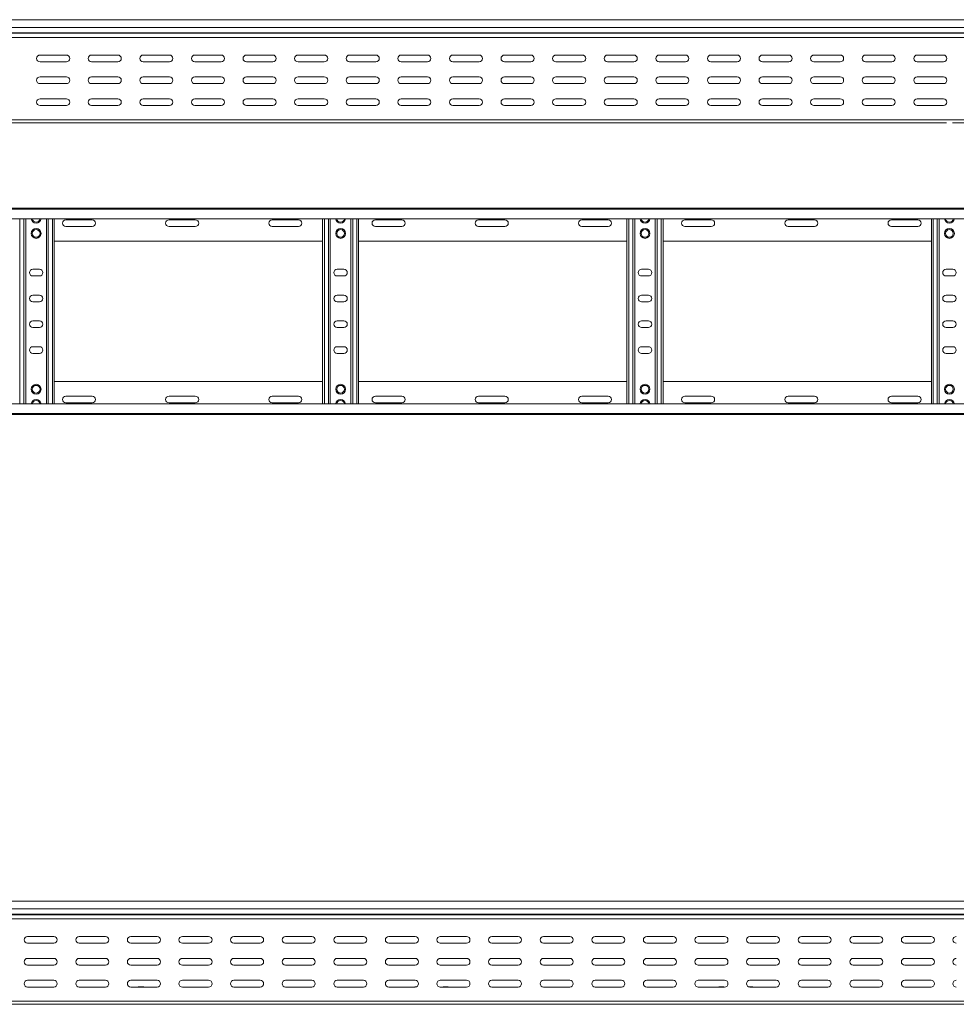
# Model space of a CAD drawing. Header units: millimetres. Extents: x -675 to 3565, y -5029 to -70.
# Tile 13 of 14: x 1399 to 2307, y -1024 to -70. Entities that reach past the tile are written whole.
import ezdxf

# ---------------------------------------------------------------- set-up
doc = ezdxf.new("R2010")
doc.units = ezdxf.units.MM

msp = doc.modelspace()

# ---------------------------------------------------------------- linework, layer by layer
at = {"color": 7, "linetype": 'Continuous', "lineweight": 15}
for p, q in [((3306.9, -69.81), (359.9, -69.81)), ((359.9, -77.27), (3306.9, -77.27)), ((359.9, -82.58), (3306.9, -82.58)), ((359.9, -82.94), (3306.9, -82.94)), ((359.83, -87.07), (3306.9, -87.07)), ((1444.65, -104.06), (1419.15, -104.06)), ((1494.65, -104.06), (1469.15, -104.06)), ((1544.65, -104.06), (1519.15, -104.06)), ((1594.65, -104.06), (1569.15, -104.06)), ((1644.65, -104.06), (1619.15, -104.06)), ((1694.65, -104.06), (1669.15, -104.06)), ((1744.65, -104.06), (1719.15, -104.06)), ((1794.65, -104.06), (1769.15, -104.06)), ((1844.65, -104.06), (1819.15, -104.06)), ((1894.65, -104.06), (1869.15, -104.06)), ((1944.65, -104.06), (1919.15, -104.06)), ((1994.65, -104.06), (1969.15, -104.06)), ((2044.65, -104.06), (2019.15, -104.06)), ((2094.65, -104.06), (2069.15, -104.06)), ((2144.65, -104.06), (2119.15, -104.06)), ((2194.65, -104.06), (2169.15, -104.06)), ((2244.65, -104.06), (2219.15, -104.06)), ((2294.65, -104.06), (2269.15, -104.06)), ((1419.15, -110.56), (1444.65, -110.56)), ((1469.15, -110.56), (1494.65, -110.56)), ((1519.15, -110.56), (1544.65, -110.56)), ((1569.15, -110.56), (1594.65, -110.56)), ((1619.15, -110.56), (1644.65, -110.56)), ((1669.15, -110.56), (1694.65, -110.56)), ((1719.15, -110.56), (1744.65, -110.56)), ((1769.15, -110.56), (1794.65, -110.56)), ((1819.15, -110.56), (1844.65, -110.56)), ((1869.15, -110.56), (1894.65, -110.56)), ((1919.15, -110.56), (1944.65, -110.56)), ((1969.15, -110.56), (1994.65, -110.56)), ((2019.15, -110.56), (2044.65, -110.56)), ((2069.15, -110.56), (2094.65, -110.56)), ((2119.15, -110.56), (2144.65, -110.56)), ((2169.15, -110.56), (2194.65, -110.56)), ((2219.15, -110.56), (2244.65, -110.56)), ((2269.15, -110.56), (2294.65, -110.56)), ((1444.65, -125.31), (1419.15, -125.31)), ((1419.15, -131.81), (1444.65, -131.81)), ((1494.65, -125.31), (1469.15, -125.31)), ((1469.15, -131.81), (1494.65, -131.81)), ((1544.65, -125.31), (1519.15, -125.31)), ((1519.15, -131.81), (1544.65, -131.81)), ((1594.65, -125.31), (1569.15, -125.31)), ((1569.15, -131.81), (1594.65, -131.81)), ((1644.65, -125.31), (1619.15, -125.31)), ((1619.15, -131.81), (1644.65, -131.81)), ((1694.65, -125.31), (1669.15, -125.31)), ((1669.15, -131.81), (1694.65, -131.81)), ((1744.65, -125.31), (1719.15, -125.31)), ((1719.15, -131.81), (1744.65, -131.81)), ((1794.65, -125.31), (1769.15, -125.31)), ((1769.15, -131.81), (1794.65, -131.81)), ((1844.65, -125.31), (1819.15, -125.31)), ((1819.15, -131.81), (1844.65, -131.81)), ((1894.65, -125.31), (1869.15, -125.31)), ((1869.15, -131.81), (1894.65, -131.81)), ((1944.65, -125.31), (1919.15, -125.31)), ((1919.15, -131.81), (1944.65, -131.81)), ((1994.65, -125.31), (1969.15, -125.31)), ((1969.15, -131.81), (1994.65, -131.81)), ((2044.65, -125.31), (2019.15, -125.31)), ((2019.15, -131.81), (2044.65, -131.81)), ((2094.65, -125.31), (2069.15, -125.31)), ((2069.15, -131.81), (2094.65, -131.81)), ((2144.65, -125.31), (2119.15, -125.31)), ((2119.15, -131.81), (2144.65, -131.81)), ((2194.65, -125.31), (2169.15, -125.31)), ((2169.15, -131.81), (2194.65, -131.81)), ((2244.65, -125.31), (2219.15, -125.31)), ((2219.15, -131.81), (2244.65, -131.81)), ((2294.65, -125.31), (2269.15, -125.31)), ((2269.15, -131.81), (2294.65, -131.81)), ((1444.65, -146.56), (1419.15, -146.56)), ((1494.65, -146.56), (1469.15, -146.56)), ((1544.65, -146.56), (1519.15, -146.56)), ((1594.65, -146.56), (1569.15, -146.56)), ((1644.65, -146.56), (1619.15, -146.56)), ((1694.65, -146.56), (1669.15, -146.56)), ((1744.65, -146.56), (1719.15, -146.56)), ((1794.65, -146.56), (1769.15, -146.56)), ((1844.65, -146.56), (1819.15, -146.56)), ((1894.65, -146.56), (1869.15, -146.56)), ((1944.65, -146.56), (1919.15, -146.56)), ((1994.65, -146.56), (1969.15, -146.56)), ((2044.65, -146.56), (2019.15, -146.56)), ((2094.65, -146.56), (2069.15, -146.56)), ((2144.65, -146.56), (2119.15, -146.56)), ((2194.65, -146.56), (2169.15, -146.56)), ((2244.65, -146.56), (2219.15, -146.56)), ((2294.65, -146.56), (2269.15, -146.56)), ((1419.15, -153.06), (1444.65, -153.06)), ((1427.2, -152.87), (1431.1, -152.87)), ((1469.15, -153.06), (1494.65, -153.06)), ((1519.15, -153.06), (1544.65, -153.06)), ((1569.15, -153.06), (1594.65, -153.06)), ((1619.15, -153.06), (1644.65, -153.06)), ((1669.15, -153.06), (1694.65, -153.06)), ((1694.7, -152.87), (1695.75, -152.87)), ((1719.15, -153.06), (1744.65, -153.06)), ((1722.2, -152.87), (1726.1, -152.87)), ((1769.15, -153.06), (1794.65, -153.06)), ((1819.15, -153.06), (1844.65, -153.06)), ((1869.15, -153.06), (1894.65, -153.06)), ((1919.15, -153.06), (1944.65, -153.06)), ((1969.15, -153.06), (1994.65, -153.06)), ((1989.7, -152.87), (1993.6, -152.87)), ((2018.06, -152.87), (2021.1, -152.87)), ((2019.15, -153.06), (2044.65, -153.06)), ((2069.15, -153.06), (2094.65, -153.06)), ((2119.15, -153.06), (2144.65, -153.06)), ((2169.15, -153.06), (2194.65, -153.06)), ((2219.15, -153.06), (2244.65, -153.06)), ((2269.15, -153.06), (2294.65, -153.06)), ((2284.7, -152.87), (2288.6, -152.87)), ((359.9, -166.81), (3306.9, -166.81)), ((1123.34, -169.81), (1412.47, -169.81)), ((1412.47, -169.81), (1418.34, -169.81)), ((1418.34, -169.81), (1707.46, -169.81)), ((1707.46, -169.81), (1713.34, -169.81)), ((1713.34, -169.81), (2002.47, -169.81)), ((2002.47, -169.81), (2008.34, -169.81)), ((2008.34, -169.81), (2297.47, -169.81)), ((2303.34, -169.81), (2592.47, -169.81)), ((359.83, -252.5), (3306.9, -252.5)), ((3306.9, -253.63), (359.9, -253.63)), ((359.9, -262.73), (3306.9, -262.73)), ((1405.4, -442.28), (1405.4, -262.73)), ((1425.4, -442.28), (1425.4, -262.73)), ((1432.9, -442.28), (1432.9, -262.73)), ((1469.65, -263.75), (1444.15, -263.75)), ((1569.65, -263.75), (1544.15, -263.75)), ((1669.65, -263.75), (1644.15, -263.75)), ((1692.9, -442.28), (1692.9, -262.73)), ((1700.4, -442.28), (1700.4, -262.73)), ((1720.4, -442.28), (1720.4, -262.73)), ((1727.9, -442.28), (1727.9, -262.73)), ((1769.65, -263.75), (1744.15, -263.75)), ((1869.65, -263.75), (1844.15, -263.75)), ((1969.65, -263.75), (1944.15, -263.75)), ((1987.9, -442.28), (1987.9, -262.73)), ((1995.4, -442.28), (1995.4, -262.73)), ((2015.4, -442.28), (2015.4, -262.73)), ((2022.9, -442.28), (2022.9, -262.73)), ((2069.65, -263.75), (2044.15, -263.75)), ((2169.65, -263.75), (2144.15, -263.75)), ((2269.65, -263.75), (2244.15, -263.75)), ((2282.9, -442.28), (2282.9, -262.73)), ((2290.4, -442.28), (2290.4, -262.73)), ((1444.15, -270.25), (1469.65, -270.25)), ((1544.15, -270.25), (1569.65, -270.25)), ((1644.15, -270.25), (1669.65, -270.25)), ((1744.15, -270.25), (1769.65, -270.25)), ((1844.15, -270.25), (1869.65, -270.25)), ((1944.15, -270.25), (1969.65, -270.25)), ((2044.15, -270.25), (2069.65, -270.25)), ((2144.15, -270.25), (2169.65, -270.25)), ((2244.15, -270.25), (2269.65, -270.25)), ((1432.9, -284.5), (1692.9, -284.5)), ((1727.9, -284.5), (1987.9, -284.5)), ((2022.9, -284.5), (2282.9, -284.5)), ((1418.65, -311.75), (1412.15, -311.75)), ((1713.65, -311.75), (1707.15, -311.75)), ((2008.65, -311.75), (2002.15, -311.75)), ((2303.65, -311.75), (2297.15, -311.75)), ((1412.15, -318.25), (1418.65, -318.25)), ((1707.15, -318.25), (1713.65, -318.25)), ((2002.15, -318.25), (2008.65, -318.25)), ((2297.15, -318.25), (2303.65, -318.25)), ((1418.65, -336.75), (1412.15, -336.75)), ((1412.15, -343.25), (1418.65, -343.25)), ((1713.65, -336.75), (1707.15, -336.75)), ((1707.15, -343.25), (1713.65, -343.25)), ((2008.65, -336.75), (2002.15, -336.75)), ((2002.15, -343.25), (2008.65, -343.25)), ((2303.65, -336.75), (2297.15, -336.75)), ((2297.15, -343.25), (2303.65, -343.25)), ((1418.65, -361.75), (1412.15, -361.75)), ((1713.65, -361.75), (1707.15, -361.75)), ((2008.65, -361.75), (2002.15, -361.75)), ((2303.65, -361.75), (2297.15, -361.75)), ((1412.15, -368.25), (1418.65, -368.25)), ((1707.15, -368.25), (1713.65, -368.25)), ((2002.15, -368.25), (2008.65, -368.25)), ((2297.15, -368.25), (2303.65, -368.25)), ((1418.65, -386.75), (1412.15, -386.75)), ((1713.65, -386.75), (1707.15, -386.75)), ((2008.65, -386.75), (2002.15, -386.75)), ((2303.65, -386.75), (2297.15, -386.75)), ((1412.15, -393.25), (1418.65, -393.25)), ((1707.15, -393.25), (1713.65, -393.25)), ((2002.15, -393.25), (2008.65, -393.25)), ((2297.15, -393.25), (2303.65, -393.25)), ((1432.9, -420.5), (1692.9, -420.5)), ((1727.9, -420.5), (1987.9, -420.5)), ((2022.9, -420.5), (2282.9, -420.5)), ((1444.15, -434.75), (1469.65, -434.75)), ((1544.15, -434.75), (1569.65, -434.75)), ((1644.15, -434.75), (1669.65, -434.75)), ((1744.15, -434.75), (1769.65, -434.75)), ((1844.15, -434.75), (1869.65, -434.75)), ((1944.15, -434.75), (1969.65, -434.75)), ((2044.15, -434.75), (2069.65, -434.75)), ((2144.15, -434.75), (2169.65, -434.75)), ((2244.15, -434.75), (2269.65, -434.75)), ((3306.9, -442.28), (359.9, -442.28)), ((1469.65, -441.25), (1444.15, -441.25)), ((1569.65, -441.25), (1544.15, -441.25)), ((1669.65, -441.25), (1644.15, -441.25)), ((1769.65, -441.25), (1744.15, -441.25)), ((1869.65, -441.25), (1844.15, -441.25)), ((1969.65, -441.25), (1944.15, -441.25)), ((2069.65, -441.25), (2044.15, -441.25)), ((2169.65, -441.25), (2144.15, -441.25)), ((2269.65, -441.25), (2244.15, -441.25)), ((359.83, -452.5), (3306.9, -452.5)), ((359.9, -451.38), (3306.9, -451.38)), ((3394.81, -924.2), (447.81, -924.2)), ((447.81, -931.65), (3394.81, -931.65)), ((447.73, -941.46), (3394.81, -941.46)), ((447.81, -936.96), (3394.81, -936.96)), ((447.81, -937.32), (3394.81, -937.32)), ((1432.56, -958.45), (1407.06, -958.45)), ((1482.56, -958.45), (1457.06, -958.45)), ((1532.56, -958.45), (1507.06, -958.45)), ((1582.56, -958.45), (1557.06, -958.45)), ((1632.56, -958.45), (1607.06, -958.45)), ((1682.56, -958.45), (1657.06, -958.45)), ((1732.56, -958.45), (1707.06, -958.45)), ((1782.56, -958.45), (1757.06, -958.45)), ((1832.56, -958.45), (1807.06, -958.45)), ((1882.56, -958.45), (1857.06, -958.45)), ((1932.56, -958.45), (1907.06, -958.45)), ((1982.56, -958.45), (1957.06, -958.45)), ((2032.56, -958.45), (2007.06, -958.45)), ((2082.56, -958.45), (2057.06, -958.45)), ((2132.56, -958.45), (2107.06, -958.45)), ((2182.56, -958.45), (2157.06, -958.45)), ((2232.56, -958.45), (2207.06, -958.45)), ((2282.56, -958.45), (2257.06, -958.45)), ((1407.06, -964.95), (1432.56, -964.95)), ((1457.06, -964.95), (1482.56, -964.95)), ((1507.06, -964.95), (1532.56, -964.95)), ((1557.06, -964.95), (1582.56, -964.95)), ((1607.06, -964.95), (1632.56, -964.95)), ((1657.06, -964.95), (1682.56, -964.95)), ((1707.06, -964.95), (1732.56, -964.95)), ((1757.06, -964.95), (1782.56, -964.95)), ((1807.06, -964.95), (1832.56, -964.95)), ((1857.06, -964.95), (1882.56, -964.95)), ((1907.06, -964.95), (1932.56, -964.95)), ((1957.06, -964.95), (1982.56, -964.95)), ((2007.06, -964.95), (2032.56, -964.95)), ((2057.06, -964.95), (2082.56, -964.95)), ((2107.06, -964.95), (2132.56, -964.95)), ((2157.06, -964.95), (2182.56, -964.95)), ((2207.06, -964.95), (2232.56, -964.95)), ((2257.06, -964.95), (2282.56, -964.95)), ((1432.56, -979.7), (1407.06, -979.7)), ((1482.56, -979.7), (1457.06, -979.7)), ((1532.56, -979.7), (1507.06, -979.7)), ((1582.56, -979.7), (1557.06, -979.7)), ((1632.56, -979.7), (1607.06, -979.7)), ((1682.56, -979.7), (1657.06, -979.7)), ((1732.56, -979.7), (1707.06, -979.7)), ((1782.56, -979.7), (1757.06, -979.7)), ((1832.56, -979.7), (1807.06, -979.7)), ((1882.56, -979.7), (1857.06, -979.7)), ((1932.56, -979.7), (1907.06, -979.7)), ((1982.56, -979.7), (1957.06, -979.7)), ((2032.56, -979.7), (2007.06, -979.7)), ((2082.56, -979.7), (2057.06, -979.7)), ((2132.56, -979.7), (2107.06, -979.7)), ((2182.56, -979.7), (2157.06, -979.7)), ((2232.56, -979.7), (2207.06, -979.7)), ((2282.56, -979.7), (2257.06, -979.7)), ((1407.06, -986.2), (1432.56, -986.2)), ((1457.06, -986.2), (1482.56, -986.2)), ((1507.06, -986.2), (1532.56, -986.2)), ((1557.06, -986.2), (1582.56, -986.2)), ((1607.06, -986.2), (1632.56, -986.2)), ((1657.06, -986.2), (1682.56, -986.2)), ((1707.06, -986.2), (1732.56, -986.2)), ((1757.06, -986.2), (1782.56, -986.2)), ((1807.06, -986.2), (1832.56, -986.2)), ((1857.06, -986.2), (1882.56, -986.2)), ((1907.06, -986.2), (1932.56, -986.2)), ((1957.06, -986.2), (1982.56, -986.2)), ((2007.06, -986.2), (2032.56, -986.2)), ((2057.06, -986.2), (2082.56, -986.2)), ((2107.06, -986.2), (2132.56, -986.2)), ((2157.06, -986.2), (2182.56, -986.2)), ((2207.06, -986.2), (2232.56, -986.2)), ((2257.06, -986.2), (2282.56, -986.2)), ((1432.56, -1000.95), (1407.06, -1000.95)), ((1482.56, -1000.95), (1457.06, -1000.95)), ((1532.56, -1000.95), (1507.06, -1000.95)), ((1582.56, -1000.95), (1557.06, -1000.95)), ((1632.56, -1000.95), (1607.06, -1000.95)), ((1682.56, -1000.95), (1657.06, -1000.95)), ((1732.56, -1000.95), (1707.06, -1000.95)), ((1782.56, -1000.95), (1757.06, -1000.95)), ((1832.56, -1000.95), (1807.06, -1000.95)), ((1882.56, -1000.95), (1857.06, -1000.95)), ((1932.56, -1000.95), (1907.06, -1000.95)), ((1982.56, -1000.95), (1957.06, -1000.95)), ((2032.56, -1000.95), (2007.06, -1000.95)), ((2082.56, -1000.95), (2057.06, -1000.95)), ((2132.56, -1000.95), (2107.06, -1000.95)), ((2182.56, -1000.95), (2157.06, -1000.95)), ((2232.56, -1000.95), (2207.06, -1000.95)), ((2282.56, -1000.95), (2257.06, -1000.95)), ((1407.06, -1007.45), (1432.56, -1007.45)), ((1457.06, -1007.45), (1482.56, -1007.45)), ((1507.06, -1007.45), (1532.56, -1007.45)), ((1515.11, -1007.26), (1519.01, -1007.26)), ((1557.06, -1007.45), (1582.56, -1007.45)), ((1607.06, -1007.45), (1632.56, -1007.45)), ((1657.06, -1007.45), (1682.56, -1007.45)), ((1707.06, -1007.45), (1732.56, -1007.45)), ((1757.06, -1007.45), (1782.56, -1007.45)), ((1782.61, -1007.26), (1783.65, -1007.26)), ((1807.06, -1007.45), (1832.56, -1007.45)), ((1810.11, -1007.26), (1814.01, -1007.26)), ((1857.06, -1007.45), (1882.56, -1007.45)), ((1907.06, -1007.45), (1932.56, -1007.45)), ((1957.06, -1007.45), (1982.56, -1007.45)), ((2007.06, -1007.45), (2032.56, -1007.45)), ((2057.06, -1007.45), (2082.56, -1007.45)), ((2077.61, -1007.26), (2081.51, -1007.26)), ((2105.96, -1007.26), (2109.01, -1007.26)), ((2107.06, -1007.45), (2132.56, -1007.45)), ((2157.06, -1007.45), (2182.56, -1007.45)), ((2207.06, -1007.45), (2232.56, -1007.45)), ((2257.06, -1007.45), (2282.56, -1007.45)), ((447.81, -1021.2), (3394.81, -1021.2)), ((621.25, -1024.2), (1500.37, -1024.2)), ((1500.37, -1024.2), (1506.25, -1024.2)), ((1506.25, -1024.2), (2385.37, -1024.2))]:
    msp.add_line(p, q, dxfattribs=at)
at = {"color": 8, "linetype": 'Continuous', "lineweight": 15}
for p, q in [((1427.2, -152.87), (1427.2, -153.06)), ((1431.1, -153.06), (1431.1, -152.87)), ((1694.7, -152.87), (1694.7, -153.06)), ((1722.2, -152.87), (1722.2, -153.06)), ((1726.1, -153.06), (1726.1, -152.87)), ((1989.7, -152.87), (1989.7, -153.06)), ((1993.6, -153.06), (1993.6, -152.87)), ((2021.1, -153.06), (2021.1, -152.87)), ((2284.7, -152.87), (2284.7, -153.06)), ((2288.6, -153.06), (2288.6, -152.87)), ((1399.7, -442.28), (1399.7, -262.73)), ((1403.6, -442.28), (1403.6, -262.73)), ((1427.2, -442.28), (1427.2, -262.73)), ((1431.1, -442.28), (1431.1, -262.73)), ((1694.7, -442.28), (1694.7, -262.73)), ((1698.6, -442.28), (1698.6, -262.73)), ((1722.2, -442.28), (1722.2, -262.73)), ((1726.1, -442.28), (1726.1, -262.73)), ((1989.7, -442.28), (1989.7, -262.73)), ((1993.6, -442.28), (1993.6, -262.73)), ((2017.2, -442.28), (2017.2, -262.73)), ((2021.1, -442.28), (2021.1, -262.73)), ((2284.7, -442.28), (2284.7, -262.73)), ((2288.6, -442.28), (2288.6, -262.73)), ((1515.11, -1007.26), (1515.11, -1007.45)), ((1519.01, -1007.45), (1519.01, -1007.26)), ((1782.61, -1007.26), (1782.61, -1007.45)), ((1810.11, -1007.26), (1810.11, -1007.45)), ((1814.01, -1007.45), (1814.01, -1007.26)), ((2077.61, -1007.26), (2077.61, -1007.45)), ((2081.51, -1007.45), (2081.51, -1007.26)), ((2109.01, -1007.45), (2109.01, -1007.26))]:
    msp.add_line(p, q, dxfattribs=at)
at = {"color": 7, "linetype": 'Continuous', "lineweight": 15}
for centre, radius in [((1415.4, -277), 4.75), ((1415.4, -277), 3.75), ((1710.4, -277), 4.75), ((1710.4, -277), 3.75), ((2005.4, -277), 4.75), ((2005.4, -277), 3.75), ((2300.4, -277), 4.75), ((2300.4, -277), 3.75), ((1415.4, -428), 4.75), ((1415.4, -428), 3.75), ((1710.4, -428), 4.75), ((1710.4, -428), 3.75), ((2005.4, -428), 4.75), ((2005.4, -428), 3.75), ((2300.4, -428), 4.75), ((2300.4, -428), 3.75)]:
    msp.add_circle(centre, radius, dxfattribs=at)
for centre, radius, start, end in [((1419.15, -107.31), 3.25, 90, 270), ((1444.65, -107.31), 3.25, 270, 90), ((1469.15, -107.31), 3.25, 90, 270), ((1494.65, -107.31), 3.25, 270, 90), ((1519.15, -107.31), 3.25, 90, 270), ((1544.65, -107.31), 3.25, 270, 90), ((1569.15, -107.31), 3.25, 90, 270), ((1594.65, -107.31), 3.25, 270, 90), ((1619.15, -107.31), 3.25, 90, 270), ((1644.65, -107.31), 3.25, 270, 90), ((1669.15, -107.31), 3.25, 90, 270), ((1694.65, -107.31), 3.25, 270, 90), ((1719.15, -107.31), 3.25, 90, 270), ((1744.65, -107.31), 3.25, 270, 90), ((1769.15, -107.31), 3.25, 90, 270), ((1794.65, -107.31), 3.25, 270, 90), ((1819.15, -107.31), 3.25, 90, 270), ((1844.65, -107.31), 3.25, 270, 90), ((1869.15, -107.31), 3.25, 90, 270), ((1894.65, -107.31), 3.25, 270, 90), ((1919.15, -107.31), 3.25, 90, 270), ((1944.65, -107.31), 3.25, 270, 90), ((1969.15, -107.31), 3.25, 90, 270), ((1994.65, -107.31), 3.25, 270, 90), ((2019.15, -107.31), 3.25, 90, 270), ((2044.65, -107.31), 3.25, 270, 90), ((2069.15, -107.31), 3.25, 90, 270), ((2094.65, -107.31), 3.25, 270, 90), ((2119.15, -107.31), 3.25, 90, 270), ((2144.65, -107.31), 3.25, 270, 90), ((2169.15, -107.31), 3.25, 90, 270), ((2194.65, -107.31), 3.25, 270, 90), ((2219.15, -107.31), 3.25, 90, 270), ((2244.65, -107.31), 3.25, 270, 90), ((2269.15, -107.31), 3.25, 90, 270), ((2294.65, -107.31), 3.25, 270, 90), ((1419.15, -128.56), 3.25, 90, 270), ((1444.65, -128.56), 3.25, 270, 90), ((1469.15, -128.56), 3.25, 90, 270), ((1494.65, -128.56), 3.25, 270, 90), ((1519.15, -128.56), 3.25, 90, 270), ((1544.65, -128.56), 3.25, 270, 90), ((1569.15, -128.56), 3.25, 90, 270), ((1594.65, -128.56), 3.25, 270, 90), ((1619.15, -128.56), 3.25, 90, 270), ((1644.65, -128.56), 3.25, 270, 90), ((1669.15, -128.56), 3.25, 90, 270), ((1694.65, -128.56), 3.25, 270, 90), ((1719.15, -128.56), 3.25, 90, 270), ((1744.65, -128.56), 3.25, 270, 90), ((1769.15, -128.56), 3.25, 90, 270), ((1794.65, -128.56), 3.25, 270, 90), ((1819.15, -128.56), 3.25, 90, 270), ((1844.65, -128.56), 3.25, 270, 90), ((1869.15, -128.56), 3.25, 90, 270), ((1894.65, -128.56), 3.25, 270, 90), ((1919.15, -128.56), 3.25, 90, 270), ((1944.65, -128.56), 3.25, 270, 90), ((1969.15, -128.56), 3.25, 90, 270), ((1994.65, -128.56), 3.25, 270, 90), ((2019.15, -128.56), 3.25, 90, 270), ((2044.65, -128.56), 3.25, 270, 90), ((2069.15, -128.56), 3.25, 90, 270), ((2094.65, -128.56), 3.25, 270, 90), ((2119.15, -128.56), 3.25, 90, 270), ((2144.65, -128.56), 3.25, 270, 90), ((2169.15, -128.56), 3.25, 90, 270), ((2194.65, -128.56), 3.25, 270, 90), ((2219.15, -128.56), 3.25, 90, 270), ((2244.65, -128.56), 3.25, 270, 90), ((2269.15, -128.56), 3.25, 90, 270), ((2294.65, -128.56), 3.25, 270, 90), ((1419.15, -149.81), 3.25, 90, 270), ((1444.65, -149.81), 3.25, 270, 90), ((1469.15, -149.81), 3.25, 90, 270), ((1494.65, -149.81), 3.25, 270, 90), ((1519.15, -149.81), 3.25, 90, 270), ((1544.65, -149.81), 3.25, 270, 90), ((1569.15, -149.81), 3.25, 90, 270), ((1594.65, -149.81), 3.25, 270, 90), ((1619.15, -149.81), 3.25, 90, 270), ((1644.65, -149.81), 3.25, 270, 90), ((1669.15, -149.81), 3.25, 90, 270), ((1694.65, -149.81), 3.25, 270, 90), ((1719.15, -149.81), 3.25, 90, 270), ((1744.65, -149.81), 3.25, 270, 90), ((1769.15, -149.81), 3.25, 90, 270), ((1794.65, -149.81), 3.25, 270, 90), ((1819.15, -149.81), 3.25, 90, 270), ((1844.65, -149.81), 3.25, 270, 90), ((1869.15, -149.81), 3.25, 90, 270), ((1894.65, -149.81), 3.25, 270, 90), ((1919.15, -149.81), 3.25, 90, 270), ((1944.65, -149.81), 3.25, 270, 90), ((1969.15, -149.81), 3.25, 90, 270), ((1994.65, -149.81), 3.25, 270, 90), ((2019.15, -149.81), 3.25, 90, 270), ((2044.65, -149.81), 3.25, 270, 90), ((2069.15, -149.81), 3.25, 90, 270), ((2094.65, -149.81), 3.25, 270, 90), ((2119.15, -149.81), 3.25, 90, 270), ((2144.65, -149.81), 3.25, 270, 90), ((2169.15, -149.81), 3.25, 90, 270), ((2194.65, -149.81), 3.25, 270, 90), ((2219.15, -149.81), 3.25, 90, 270), ((2244.65, -149.81), 3.25, 270, 90), ((2269.15, -149.81), 3.25, 90, 270), ((2294.65, -149.81), 3.25, 270, 90), ((1427.2, -154.67), 1.8, 90, 116.56284), ((1431.1, -154.67), 1.8, 63.43716, 90), ((1694.7, -154.67), 1.8, 90, 116.56284), ((1722.2, -154.67), 1.8, 90, 116.56284), ((1726.1, -154.67), 1.8, 63.43716, 90), ((1989.7, -154.67), 1.8, 90, 116.56284), ((1993.6, -154.67), 1.8, 63.43716, 90), ((2021.1, -154.67), 1.8, 63.43716, 90), ((2284.7, -154.67), 1.8, 90, 116.56284), ((2288.6, -154.67), 1.8, 63.43716, 90), ((1415.4, -262.4), 4.75, 183.9233, 356.0767), ((1444.15, -267), 3.25, 90, 270), ((1469.65, -267), 3.25, 270, 90), ((1544.15, -267), 3.25, 90, 270), ((1569.65, -267), 3.25, 270, 90), ((1644.15, -267), 3.25, 90, 270), ((1669.65, -267), 3.25, 270, 90), ((1710.4, -262.4), 4.75, 183.9233, 356.0767), ((1744.15, -267), 3.25, 90, 270), ((1769.65, -267), 3.25, 270, 90), ((1844.15, -267), 3.25, 90, 270), ((1869.65, -267), 3.25, 270, 90), ((1944.15, -267), 3.25, 90, 270), ((1969.65, -267), 3.25, 270, 90), ((2005.4, -262.4), 4.75, 183.9233, 356.0767), ((2044.15, -267), 3.25, 90, 270), ((2069.65, -267), 3.25, 270, 90), ((2144.15, -267), 3.25, 90, 270), ((2169.65, -267), 3.25, 270, 90), ((2244.15, -267), 3.25, 90, 270), ((2269.65, -267), 3.25, 270, 90), ((2300.4, -262.4), 4.75, 183.9233, 356.0767), ((1412.15, -315), 3.25, 90, 270), ((1418.65, -315), 3.25, 270, 90), ((1707.15, -315), 3.25, 90, 270), ((1713.65, -315), 3.25, 270, 90), ((2002.15, -315), 3.25, 90, 270), ((2008.65, -315), 3.25, 270, 90), ((2297.15, -315), 3.25, 90, 270), ((2303.65, -315), 3.25, 270, 90), ((1412.15, -340), 3.25, 90, 270), ((1418.65, -340), 3.25, 270, 90), ((1707.15, -340), 3.25, 90, 270), ((1713.65, -340), 3.25, 270, 90), ((2002.15, -340), 3.25, 90, 270), ((2008.65, -340), 3.25, 270, 90), ((2297.15, -340), 3.25, 90, 270), ((2303.65, -340), 3.25, 270, 90), ((1412.15, -365), 3.25, 90, 270), ((1418.65, -365), 3.25, 270, 90), ((1707.15, -365), 3.25, 90, 270), ((1713.65, -365), 3.25, 270, 90), ((2002.15, -365), 3.25, 90, 270), ((2008.65, -365), 3.25, 270, 90), ((2297.15, -365), 3.25, 90, 270), ((2303.65, -365), 3.25, 270, 90), ((1412.15, -390), 3.25, 90, 270), ((1418.65, -390), 3.25, 270, 90), ((1707.15, -390), 3.25, 90, 270), ((1713.65, -390), 3.25, 270, 90), ((2002.15, -390), 3.25, 90, 270), ((2008.65, -390), 3.25, 270, 90), ((2297.15, -390), 3.25, 90, 270), ((2303.65, -390), 3.25, 270, 90), ((1415.4, -442.6), 4.75, 3.9233, 176.0767), ((1444.15, -438), 3.25, 90, 270), ((1469.65, -438), 3.25, 270, 90), ((1544.15, -438), 3.25, 90, 270), ((1569.65, -438), 3.25, 270, 90), ((1644.15, -438), 3.25, 90, 270), ((1669.65, -438), 3.25, 270, 90), ((1710.4, -442.6), 4.75, 3.9233, 176.0767), ((1744.15, -438), 3.25, 90, 270), ((1769.65, -438), 3.25, 270, 90), ((1844.15, -438), 3.25, 90, 270), ((1869.65, -438), 3.25, 270, 90), ((1944.15, -438), 3.25, 90, 270), ((1969.65, -438), 3.25, 270, 90), ((2005.4, -442.6), 4.75, 3.9233, 176.0767), ((2044.15, -438), 3.25, 90, 270), ((2069.65, -438), 3.25, 270, 90), ((2144.15, -438), 3.25, 90, 270), ((2169.65, -438), 3.25, 270, 90), ((2244.15, -438), 3.25, 90, 270), ((2269.65, -438), 3.25, 270, 90), ((2300.4, -442.6), 4.75, 3.9233, 176.0767), ((1407.06, -961.7), 3.25, 90, 270), ((1432.56, -961.7), 3.25, 270, 90), ((1457.06, -961.7), 3.25, 90, 270), ((1482.56, -961.7), 3.25, 270, 90), ((1507.06, -961.7), 3.25, 90, 270), ((1532.56, -961.7), 3.25, 270, 90), ((1557.06, -961.7), 3.25, 90, 270), ((1582.56, -961.7), 3.25, 270, 90), ((1607.06, -961.7), 3.25, 90, 270), ((1632.56, -961.7), 3.25, 270, 90), ((1657.06, -961.7), 3.25, 90, 270), ((1682.56, -961.7), 3.25, 270, 90), ((1707.06, -961.7), 3.25, 90, 270), ((1732.56, -961.7), 3.25, 270, 90), ((1757.06, -961.7), 3.25, 90, 270), ((1782.56, -961.7), 3.25, 270, 90), ((1807.06, -961.7), 3.25, 90, 270), ((1832.56, -961.7), 3.25, 270, 90), ((1857.06, -961.7), 3.25, 90, 270), ((1882.56, -961.7), 3.25, 270, 90), ((1907.06, -961.7), 3.25, 90, 270), ((1932.56, -961.7), 3.25, 270, 90), ((1957.06, -961.7), 3.25, 90, 270), ((1982.56, -961.7), 3.25, 270, 90), ((2007.06, -961.7), 3.25, 90, 270), ((2032.56, -961.7), 3.25, 270, 90), ((2057.06, -961.7), 3.25, 90, 270), ((2082.56, -961.7), 3.25, 270, 90), ((2107.06, -961.7), 3.25, 90, 270), ((2132.56, -961.7), 3.25, 270, 90), ((2157.06, -961.7), 3.25, 90, 270), ((2182.56, -961.7), 3.25, 270, 90), ((2207.06, -961.7), 3.25, 90, 270), ((2232.56, -961.7), 3.25, 270, 90), ((2257.06, -961.7), 3.25, 90, 270), ((2282.56, -961.7), 3.25, 270, 90), ((2307.06, -961.7), 3.25, 90, 270), ((1407.06, -982.95), 3.25, 90, 270), ((1432.56, -982.95), 3.25, 270, 90), ((1457.06, -982.95), 3.25, 90, 270), ((1482.56, -982.95), 3.25, 270, 90), ((1507.06, -982.95), 3.25, 90, 270), ((1532.56, -982.95), 3.25, 270, 90), ((1557.06, -982.95), 3.25, 90, 270), ((1582.56, -982.95), 3.25, 270, 90), ((1607.06, -982.95), 3.25, 90, 270), ((1632.56, -982.95), 3.25, 270, 90), ((1657.06, -982.95), 3.25, 90, 270), ((1682.56, -982.95), 3.25, 270, 90), ((1707.06, -982.95), 3.25, 90, 270), ((1732.56, -982.95), 3.25, 270, 90), ((1757.06, -982.95), 3.25, 90, 270), ((1782.56, -982.95), 3.25, 270, 90), ((1807.06, -982.95), 3.25, 90, 270), ((1832.56, -982.95), 3.25, 270, 90), ((1857.06, -982.95), 3.25, 90, 270), ((1882.56, -982.95), 3.25, 270, 90), ((1907.06, -982.95), 3.25, 90, 270), ((1932.56, -982.95), 3.25, 270, 90), ((1957.06, -982.95), 3.25, 90, 270), ((1982.56, -982.95), 3.25, 270, 90), ((2007.06, -982.95), 3.25, 90, 270), ((2032.56, -982.95), 3.25, 270, 90), ((2057.06, -982.95), 3.25, 90, 270), ((2082.56, -982.95), 3.25, 270, 90), ((2107.06, -982.95), 3.25, 90, 270), ((2132.56, -982.95), 3.25, 270, 90), ((2157.06, -982.95), 3.25, 90, 270), ((2182.56, -982.95), 3.25, 270, 90), ((2207.06, -982.95), 3.25, 90, 270), ((2232.56, -982.95), 3.25, 270, 90), ((2257.06, -982.95), 3.25, 90, 270), ((2282.56, -982.95), 3.25, 270, 90), ((2307.06, -982.95), 3.25, 90, 270), ((1407.06, -1004.2), 3.25, 90, 270), ((1432.56, -1004.2), 3.25, 270, 90), ((1457.06, -1004.2), 3.25, 90, 270), ((1482.56, -1004.2), 3.25, 270, 90), ((1507.06, -1004.2), 3.25, 90, 270), ((1532.56, -1004.2), 3.25, 270, 90), ((1557.06, -1004.2), 3.25, 90, 270), ((1582.56, -1004.2), 3.25, 270, 90), ((1607.06, -1004.2), 3.25, 90, 270), ((1632.56, -1004.2), 3.25, 270, 90), ((1657.06, -1004.2), 3.25, 90, 270), ((1682.56, -1004.2), 3.25, 270, 90), ((1707.06, -1004.2), 3.25, 90, 270), ((1732.56, -1004.2), 3.25, 270, 90), ((1757.06, -1004.2), 3.25, 90, 270), ((1782.56, -1004.2), 3.25, 270, 90), ((1807.06, -1004.2), 3.25, 90, 270), ((1832.56, -1004.2), 3.25, 270, 90), ((1857.06, -1004.2), 3.25, 90, 270), ((1882.56, -1004.2), 3.25, 270, 90), ((1907.06, -1004.2), 3.25, 90, 270), ((1932.56, -1004.2), 3.25, 270, 90), ((1957.06, -1004.2), 3.25, 90, 270), ((1982.56, -1004.2), 3.25, 270, 90), ((2007.06, -1004.2), 3.25, 90, 270), ((2032.56, -1004.2), 3.25, 270, 90), ((2057.06, -1004.2), 3.25, 90, 270), ((2082.56, -1004.2), 3.25, 270, 90), ((2107.06, -1004.2), 3.25, 90, 270), ((2132.56, -1004.2), 3.25, 270, 90), ((2157.06, -1004.2), 3.25, 90, 270), ((2182.56, -1004.2), 3.25, 270, 90), ((2207.06, -1004.2), 3.25, 90, 270), ((2232.56, -1004.2), 3.25, 270, 90), ((2257.06, -1004.2), 3.25, 90, 270), ((2282.56, -1004.2), 3.25, 270, 90), ((2307.06, -1004.2), 3.25, 90, 270), ((1515.11, -1009.06), 1.8, 90, 116.56284), ((1519.01, -1009.06), 1.8, 63.43716, 90), ((1782.61, -1009.06), 1.8, 90, 116.56284), ((1810.11, -1009.06), 1.8, 90, 116.56284), ((1814.01, -1009.06), 1.8, 63.43716, 90), ((2077.61, -1009.06), 1.8, 90, 116.56284), ((2081.51, -1009.06), 1.8, 63.43716, 90), ((2109.01, -1009.06), 1.8, 63.43716, 90)]:
    msp.add_arc(centre, radius, start, end, dxfattribs=at)
at = {"color": 8, "linetype": 'Continuous', "lineweight": 15}
for centre, start, end in [((1415.4, -262.4), 184.97187, 355.02813), ((1710.4, -262.4), 184.97187, 355.02813), ((2005.4, -262.4), 184.97187, 355.02813), ((2300.4, -262.4), 184.97187, 355.02813), ((1415.4, -442.6), 4.97187, 175.02813), ((1710.4, -442.6), 4.97187, 175.02813), ((2005.4, -442.6), 4.97187, 175.02813), ((2300.4, -442.6), 4.97187, 175.02813)]:
    msp.add_arc(centre, 3.75, start, end, dxfattribs=at)

doc.saveas('drawing.dxf')
